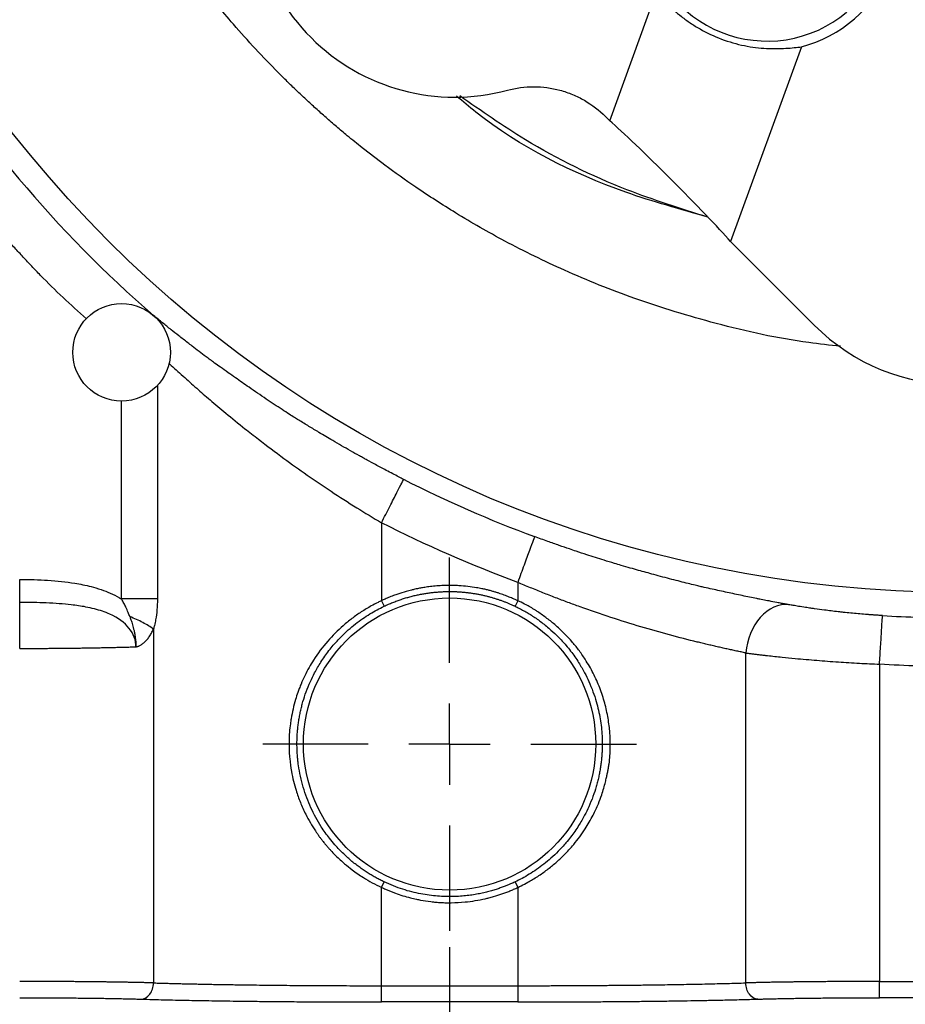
# Model space of a CAD drawing. Header units: inches. Extents: x 0.3 to 34.1, y 0.2 to 21.7.
# Tile 8 of 28: x 5 to 7.7, y 5 to 8. Entities that reach past the tile are written whole.
import ezdxf

# ---------------------------------------------------------------- set-up
doc = ezdxf.new("R2010")
doc.units = ezdxf.units.IN
doc.header["$MEASUREMENT"] = 0
doc.layers.add('SLD-0', color=7, linetype='Continuous', lineweight=25)
doc.styles.add('SLDTEXTSTYLE0', font='TXT', dxfattribs={"width": 0.75})
doc.dimstyles.new('SLDDIMSTYLE0', dxfattribs={"dimtxt": 0.125, "dimasz": 0.13, "dimexe": 0, "dimexo": 0.0625, "dimgap": 0.03125, "dimtad": 0, "dimtih": 1, "dimtoh": 1, "dimlfac": 0.8, "dimrnd": 1e-09, "dimzin": 12, "dimdsep": 46, "dimtxsty": 'SLDTEXTSTYLE0', "dimsah": 1, "dimcen": 0.09, "dimadec": 0, "dimazin": 3, "dimtfac": 1, "dimtofl": 0, "dimtmove": 0, "dimatfit": 3, "dimfxl": 1, "dimfrac": 2, "dimtolj": 1, "dimtzin": 12, "dimarcsym": 0})

# ---------------------------------------------------------------- blocks, each defined once
blk = doc.blocks.new('_D')
at = {"layer": 'SLD-0'}
for p, q in [((11.6995, 9.9036), (11.6995, 1.7932)), ((6.287, 5.1672), (6.287, 1.7932)), ((8.948, 2.0983), (8.9099, 2.0983)), ((8.9099, 2.0983), (8.9099, 1.8998)), ((9.456, 2.0983), (9.4941, 2.0983)), ((9.4941, 2.0983), (9.4941, 1.8998)), ((6.287, 1.9182), (8.8003, 1.9182)), ((11.6995, 1.9182), (9.6037, 1.9182)), ((8.9099, 1.8998), (8.948, 1.8998)), ((9.4941, 1.8998), (9.456, 1.8998))]:
    blk.add_line(p, q, dxfattribs=at)
for points in [[(6.287, 1.9182), (6.417, 1.8982), (6.417, 1.9382)], [(11.6995, 1.9182), (11.5695, 1.9382), (11.5695, 1.8982)]]:
    blk.add_solid(points, dxfattribs=at)
at = {"layer": 'SLD-0', "char_height": 0.125, "attachment_point": 1, "style": 'SLDTEXTSTYLE0'}
for s, insert in [('109.98', (8.948, 2.061)), ('4.33', (9.0404, 1.8739))]:
    blk.add_mtext(s, dxfattribs=dict(at, insert=insert))
blk = doc.blocks.new('_D_1')
at = {"layer": 'SLD-0'}
for p, q in [((7.8495, 8.5286), (7.8495, 2.6041)), ((6.287, 5.1672), (6.287, 2.6041)), ((6.8731, 2.9092), (6.8351, 2.9092)), ((6.8351, 2.9092), (6.8351, 2.7107)), ((7.2888, 2.9092), (7.3268, 2.9092)), ((7.3268, 2.9092), (7.3268, 2.7107)), ((6.287, 2.7291), (6.7254, 2.7291)), ((7.8495, 2.7291), (7.4365, 2.7291)), ((6.8351, 2.7107), (6.8731, 2.7107)), ((7.3268, 2.7107), (7.2888, 2.7107))]:
    blk.add_line(p, q, dxfattribs=at)
for points in [[(6.287, 2.7291), (6.417, 2.7091), (6.417, 2.7491)], [(7.8495, 2.7291), (7.7195, 2.7491), (7.7195, 2.7091)]]:
    blk.add_solid(points, dxfattribs=at)
at = {"layer": 'SLD-0', "char_height": 0.125, "attachment_point": 1, "style": 'SLDTEXTSTYLE0'}
for s, insert in [('31.75', (6.8731, 2.8718)), ('1.25', (6.9193, 2.6848))]:
    blk.add_mtext(s, dxfattribs=dict(at, insert=insert))
blk = doc.blocks.new('_D_2')
at = {"layer": 'SLD-0'}
for p, q in [((6.287, 5.1672), (6.287, 2.2657)), ((10.1933, 4.6228), (10.1933, 2.2657)), ((8.1579, 2.5707), (8.1198, 2.5707)), ((8.1198, 2.5707), (8.1198, 2.3723)), ((8.5735, 2.5707), (8.6116, 2.5707)), ((8.6116, 2.5707), (8.6116, 2.3723)), ((6.287, 2.3907), (8.0102, 2.3907)), ((8.1198, 2.3723), (8.1579, 2.3723)), ((8.6116, 2.3723), (8.5735, 2.3723)), ((10.1933, 2.3907), (8.7212, 2.3907))]:
    blk.add_line(p, q, dxfattribs=at)
for points in [[(6.287, 2.3907), (6.417, 2.3707), (6.417, 2.4107)], [(10.1933, 2.3907), (10.0633, 2.4107), (10.0633, 2.3707)]]:
    blk.add_solid(points, dxfattribs=at)
at = {"layer": 'SLD-0', "char_height": 0.125, "attachment_point": 1, "style": 'SLDTEXTSTYLE0'}
for s, insert in [('79.38', (8.1579, 2.5334)), ('3.13', (8.2041, 2.3464))]:
    blk.add_mtext(s, dxfattribs=dict(at, insert=insert))
blk = doc.blocks.new('_D_3')
at = {"layer": 'SLD-0'}
for p, q in [((6.287, 5.1672), (6.287, 2.2657)), ((2.3808, 4.6228), (2.3808, 2.2657)), ((4.0047, 2.5707), (3.9666, 2.5707)), ((3.9666, 2.5707), (3.9666, 2.3723)), ((4.4204, 2.5707), (4.4584, 2.5707)), ((4.4584, 2.5707), (4.4584, 2.3723)), ((2.3808, 2.3907), (3.857, 2.3907)), ((3.9666, 2.3723), (4.0047, 2.3723)), ((4.4584, 2.3723), (4.4204, 2.3723)), ((6.287, 2.3907), (4.5681, 2.3907))]:
    blk.add_line(p, q, dxfattribs=at)
for points in [[(2.3808, 2.3907), (2.5108, 2.3707), (2.5108, 2.4107)], [(6.287, 2.3907), (6.157, 2.4107), (6.157, 2.3707)]]:
    blk.add_solid(points, dxfattribs=at)
at = {"layer": 'SLD-0', "char_height": 0.125, "attachment_point": 1, "style": 'SLDTEXTSTYLE0'}
for s, insert in [('79.38', (4.0047, 2.5334)), ('3.13', (4.0509, 2.3464))]:
    blk.add_mtext(s, dxfattribs=dict(at, insert=insert))
blk = doc.blocks.new('_D_4')
at = {"layer": 'SLD-0'}
for p, q in [((2.3089, 6.7186), (2.3089, 1.7932)), ((6.287, 5.1672), (6.287, 1.7932)), ((4.0047, 2.0983), (3.9666, 2.0983)), ((3.9666, 2.0983), (3.9666, 1.8998)), ((4.4204, 2.0983), (4.4584, 2.0983)), ((4.4584, 2.0983), (4.4584, 1.8998)), ((2.3089, 1.9182), (3.857, 1.9182)), ((6.287, 1.9182), (4.5681, 1.9182)), ((3.9666, 1.8998), (4.0047, 1.8998)), ((4.4584, 1.8998), (4.4204, 1.8998))]:
    blk.add_line(p, q, dxfattribs=at)
for points in [[(2.3089, 1.9182), (2.4389, 1.8982), (2.4389, 1.9382)], [(6.287, 1.9182), (6.157, 1.9382), (6.157, 1.8982)]]:
    blk.add_solid(points, dxfattribs=at)
at = {"layer": 'SLD-0', "char_height": 0.125, "attachment_point": 1, "style": 'SLDTEXTSTYLE0'}
for s, insert in [('80.84', (4.0047, 2.061)), ('3.18', (4.0509, 1.8739))]:
    blk.add_mtext(s, dxfattribs=dict(at, insert=insert))
blk = doc.blocks.new('SW_CENTERMARKSYMBOL_1')
at = {"layer": 'SLD-0', "color": 0}
for p, q in [((0, 0.25), (0, 0.574375)), ((0, 0), (0, 0.125)), ((-0.25, 0), (-0.574375, 0)), ((0, 0), (-0.125, 0)), ((0, 0), (0, -0.125)), ((0, 0), (0.125, 0)), ((0.25, 0), (0.574375, 0)), ((0, -0.25), (0, -0.574375))]:
    blk.add_line(p, q, dxfattribs=at)

msp = doc.modelspace()

# ---------------------------------------------------------------- linework, layer by layer
at = {"color": 7, "linetype": 'Continuous', "lineweight": 25}
for p, q in [((6.7793, 7.7093), (6.9229, 8.1039)), ((7.3689, 7.9366), (7.1509, 7.3377)), ((6.7662, 7.7223), (6.7793, 7.7093)), ((7.408, 7.0805), (7.1509, 7.3377)), ((6.0775, 6.4724), (6.0775, 6.2325)), ((6.4966, 6.2891), (6.4966, 6.2325)), ((6.4966, 6.2325), (6.4886, 6.2155)), ((5.3764, 6.1454), (5.3764, 5.0569)), ((7.1977, 5.0569), (7.1977, 6.0719)), ((7.609, 6.0372), (7.609, 5.0613)), ((6.0775, 5.3507), (6.0855, 5.3676)), ((6.4886, 5.3675), (6.4966, 5.3506)), ((6.0775, 5.0482), (6.0775, 5.3507)), ((6.4966, 5.3506), (6.4966, 5.0482)), ((7.609, 5.0613), (9.1206, 5.0613)), ((6.0775, 5.0482), (6.4966, 5.0482)), ((6.4966, 4.9982), (6.0775, 4.9982)), ((9.1206, 5.0113), (7.609, 5.0113))]:
    msp.add_line(p, q, dxfattribs=at)
at = {"color": 8, "linetype": 'Continuous', "lineweight": 25}
for p, q in [((5.3885, 6.895), (5.3885, 6.2379)), ((5.2783, 6.2379), (5.2783, 6.8489))]:
    msp.add_line(p, q, dxfattribs=at)
at = {"color": 7, "linetype": 'Continuous', "lineweight": 25, "flags": 128}
msp.add_lwpolyline([(6.0774, 6.2325), (6.0815, 6.2241), (6.0855, 6.2156)], dxfattribs=at)
at = {"color": 7, "linetype": 'Continuous', "lineweight": 25}
for centre, radius in [((7.8495, 9.9536), 3.6954), ((5.2783, 6.9967), 0.15), ((6.287, 5.7916), 0.4494)]:
    msp.add_circle(centre, radius, dxfattribs=at)
for centre, radius, start, end in [((6.3028, 8.4068), 0.625, 164.9895, 285.0105), ((7.2635, 8.3338), 0.4109, 284.8626, 336.6204), ((7.8495, 9.9536), 3.7686, 211.0232, 228.9899), ((7.8495, 9.9536), 3.7563, 243.0222, 249.7354), ((7.8495, 9.9536), 3.7738, 266.4856, 270)]:
    msp.add_arc(centre, radius, start, end, dxfattribs=at)
at = {"color": 8, "linetype": 'Continuous', "lineweight": 25}
msp.add_arc((7.2635, 8.3338), 0.3797, 225, 348.3285, dxfattribs=at)
at = {"color": 7, "linetype": 'Continuous', "lineweight": 25}
for centre, major_axis, ratio, start_param, end_param in [((6.9628, 7.5173), (-0.2144, 0.2148), 0.039557, 3.68367, 5.778065), ((7.8495, 7.5237), (0, -0.6262), 0.998099, 5.498738, 7.067632)]:
    msp.add_ellipse(centre, major_axis=major_axis, ratio=ratio, start_param=start_param, end_param=end_param, dxfattribs=at)
for points, knots in [([(7.489, 7.0153), (7.4564, 7.0187), (7.3273, 7.0324), (7.1149, 7.0799), (6.8642, 7.1559), (6.6479, 7.2429), (6.4647, 7.3326), (6.3129, 7.4195), (6.1904, 7.4987), (6.0952, 7.5665), (6.0255, 7.62), (5.9763, 7.6598), (5.9394, 7.6909), (5.9072, 7.7188), (5.8759, 7.7467), (5.8456, 7.7745), (5.8161, 7.8023), (5.7876, 7.8299), (5.7212, 7.896), (5.6296, 7.9948), (5.5219, 8.1263), (5.4312, 8.2495), (5.3533, 8.3671), (5.2881, 8.476), (5.2373, 8.5687), (5.2, 8.642), (5.1714, 8.7006), (5.1486, 8.7488), (5.1275, 8.796), (5.1071, 8.8435), (5.0877, 8.8914), (5.0691, 8.9396), (5.0513, 8.9882), (5.0093, 9.1106), (4.9507, 9.3133), (4.9232, 9.5047), (4.9092, 9.6021)], [0, 0, 0, 0, 0.024998, 0.098886, 0.165409, 0.224565, 0.276354, 0.320773, 0.357823, 0.387503, 0.409812, 0.424752, 0.435756, 0.446579, 0.457222, 0.467685, 0.477968, 0.488071, 0.497994, 0.549349, 0.590614, 0.627555, 0.665895, 0.698116, 0.724221, 0.746463, 0.760812, 0.77394, 0.787071, 0.800205, 0.813342, 0.826482, 0.839624, 0.852769, 0.925073, 1, 1, 1, 1]), ([(6.9229, 8.1039), (6.932, 8.0937), (6.9428, 8.0818), (6.9684, 8.0564), (6.9835, 8.0428), (7.0089, 8.0229), (7.0178, 8.0164), (7.0367, 8.0036), (7.0467, 7.9974), (7.0777, 7.9797), (7.0997, 7.9692), (7.1463, 7.9517), (7.1698, 7.9451), (7.2051, 7.9379), (7.2167, 7.936), (7.2393, 7.9332), (7.2504, 7.9322), (7.272, 7.9311), (7.2825, 7.9309), (7.3025, 7.931), (7.312, 7.9314), (7.3392, 7.9331), (7.3554, 7.935), (7.3689, 7.9366)], [0, 0, 0, 0, 0.125, 0.125, 0.25, 0.25, 0.3125, 0.3125, 0.375, 0.375, 0.5, 0.5, 0.625, 0.625, 0.6875, 0.6875, 0.75, 0.75, 0.8125, 0.8125, 0.875, 0.875, 1, 1, 1, 1]), ([(7.082, 7.4121), (6.998, 7.4386), (6.8034, 7.5), (6.546, 7.6265), (6.3846, 7.7393), (6.3183, 7.7857)], [0, 0, 0, 0, 0.308968, 0.715999, 1, 1, 1, 1]), ([(6.4646, 7.8031), (6.4911, 7.8102), (6.5182, 7.8138), (6.5731, 7.8137), (6.5999, 7.8102), (6.6393, 7.7996), (6.6524, 7.7952), (6.6775, 7.7848), (6.6897, 7.7788), (6.7249, 7.7585), (6.7468, 7.7417), (6.7662, 7.7223)], [0, 0, 0, 0, 0.25, 0.25, 0.5, 0.5, 0.625, 0.625, 0.75, 0.75, 1, 1, 1, 1]), ([(6.1455, 6.606), (6.1403, 6.6086), (6.1293, 6.6143), (6.1115, 6.6235), (6.0878, 6.6359), (6.0616, 6.6499), (6.0383, 6.6625), (6.0218, 6.6716), (6.0046, 6.681), (5.9729, 6.6989), (5.9313, 6.723), (5.8889, 6.7483), (5.8541, 6.7693), (5.8292, 6.7844), (5.809, 6.7969), (5.7922, 6.8076), (5.7628, 6.8266), (5.7213, 6.8542), (5.6734, 6.8869), (5.6346, 6.9139), (5.6055, 6.9345), (5.5841, 6.9496), (5.5614, 6.966), (5.532, 6.9878), (5.4999, 7.0121), (5.4723, 7.0336), (5.4507, 7.0504), (5.4295, 7.0672), (5.4035, 7.088), (5.3859, 7.1023), (5.3767, 7.1098)], [0, 0, 0, 0, 0.017282, 0.03706, 0.059865, 0.096878, 0.125831, 0.13925, 0.153349, 0.184815, 0.248602, 0.29856, 0.335149, 0.37339, 0.38852, 0.408946, 0.435663, 0.497909, 0.566839, 0.622715, 0.653005, 0.685429, 0.710767, 0.748291, 0.811229, 0.852375, 0.874193, 0.911125, 0.953121, 1, 1, 1, 1]), ([(6.0775, 6.4724), (6.0862, 6.4895), (6.0949, 6.5066), (6.1111, 6.5383), (6.1185, 6.5529), (6.131, 6.5776), (6.1361, 6.5876), (6.1432, 6.6015), (6.1452, 6.6054), (6.1455, 6.606)], [0, 0, 0, 0, 0.25, 0.25, 0.5, 0.5, 0.75, 0.75, 1, 1, 1, 1]), ([(6.5485, 6.4297), (6.5483, 6.4291), (6.5468, 6.425), (6.5414, 6.4103), (6.5375, 6.3998), (6.5279, 6.3739), (6.5222, 6.3585), (6.5099, 6.3251), (6.5032, 6.3071), (6.4966, 6.2891)], [0, 0, 0, 0, 0.25, 0.25, 0.5, 0.5, 0.75, 0.75, 1, 1, 1, 1]), ([(7.3305, 6.2204), (7.327, 6.221), (7.3196, 6.2224), (7.3072, 6.2246), (7.2904, 6.2278), (7.2712, 6.2314), (7.2535, 6.2348), (7.2408, 6.2372), (7.2273, 6.2399), (7.202, 6.2449), (7.1644, 6.2529), (7.1257, 6.2613), (7.0941, 6.2683), (7.0742, 6.2727), (7.0565, 6.2768), (7.0402, 6.2806), (7.0114, 6.2877), (6.9692, 6.2985), (6.9181, 6.3121), (6.8752, 6.3239), (6.8419, 6.3333), (6.8172, 6.3403), (6.7903, 6.3483), (6.755, 6.3591), (6.7158, 6.3717), (6.6801, 6.3835), (6.652, 6.393), (6.6228, 6.403), (6.5872, 6.4156), (6.5619, 6.4248), (6.5485, 6.4297)], [0, 0, 0, 0, 0.017618, 0.037813, 0.061121, 0.098872, 0.128389, 0.142053, 0.156399, 0.188388, 0.253083, 0.316131, 0.346214, 0.37892, 0.393982, 0.414492, 0.441468, 0.503824, 0.571991, 0.628224, 0.657918, 0.690365, 0.715249, 0.752429, 0.814416, 0.851868, 0.876342, 0.911968, 0.953237, 1, 1, 1, 1]), ([(4.9651, 6.298), (4.9948, 6.298), (5.0246, 6.2972), (5.0811, 6.2935), (5.1078, 6.2908), (5.1509, 6.2838), (5.1675, 6.2805), (5.194, 6.2736), (5.2041, 6.2707), (5.234, 6.2606), (5.2533, 6.2523), (5.2739, 6.2406), (5.2761, 6.2393), (5.2783, 6.2379)], [-0.6893704, -0.6893704, -0.6893704, -0.6893704, -0.5105501, -0.5105501, -0.3061839, -0.3061839, -0.1784551, -0.1784551, -0.1145907, -0.1145907, -0.0124076, -0.0124076, 0, 0, 0, 0]), ([(4.9651, 6.2273), (4.9651, 6.2324), (4.9651, 6.2519), (4.9651, 6.2826), (4.9651, 6.298)], [-1, -1, -1, -1, -0.5000016, -0.0000016, -0.0000016, -0.0000016, -0.0000016]), ([(6.4966, 6.2325), (6.4954, 6.233), (6.4928, 6.2343), (6.4883, 6.2363), (6.4829, 6.2387), (6.4768, 6.2413), (6.47, 6.2441), (6.4627, 6.247), (6.455, 6.2499), (6.4469, 6.2528), (6.4384, 6.2557), (6.4292, 6.2586), (6.4194, 6.2615), (6.4089, 6.2643), (6.3976, 6.2671), (6.3846, 6.2699), (6.3664, 6.2732), (6.343, 6.277), (6.3197, 6.2786), (6.3028, 6.2796), (6.2933, 6.2797), (6.2842, 6.2797), (6.2709, 6.2796), (6.2527, 6.2786), (6.2332, 6.2768), (6.2158, 6.2745), (6.2012, 6.2721), (6.1894, 6.2699), (6.1792, 6.2677), (6.1675, 6.2649), (6.1501, 6.2602), (6.134, 6.2551), (6.1212, 6.2509), (6.1153, 6.2488), (6.109, 6.2464), (6.1002, 6.2428), (6.0893, 6.2381), (6.0811, 6.2343), (6.0774, 6.2325)], [0, 0, 0, 0, 0.009023, 0.020347, 0.03398, 0.049681, 0.06686, 0.084942, 0.103844, 0.123615, 0.144422, 0.166556, 0.190172, 0.215272, 0.241855, 0.27096, 0.30736, 0.369876, 0.434595, 0.468899, 0.487653, 0.499978, 0.531801, 0.580024, 0.626439, 0.66694, 0.70139, 0.729087, 0.749899, 0.774074, 0.812381, 0.874848, 0.890467, 0.906114, 0.918048, 0.937403, 0.971942, 1, 1, 1, 1]), ([(7.1977, 6.0719), (7.193, 6.0729), (7.1837, 6.0748), (7.1693, 6.0779), (7.1547, 6.081), (7.1399, 6.0842), (7.125, 6.0876), (7.1099, 6.091), (7.0947, 6.0945), (7.0793, 6.0981), (7.0638, 6.1018), (7.0262, 6.1109), (6.9644, 6.1267), (6.8753, 6.1519), (6.783, 6.1807), (6.7074, 6.2066), (6.6504, 6.2275), (6.6124, 6.2419), (6.574, 6.257), (6.5353, 6.2727), (6.5095, 6.2836), (6.4966, 6.2891)], [0, 0, 0, 0, 0.025801, 0.051402, 0.076804, 0.102007, 0.127012, 0.15182, 0.176432, 0.200849, 0.225071, 0.2491, 0.374819, 0.498574, 0.623399, 0.748643, 0.797991, 0.847792, 0.898054, 0.948787, 1, 1, 1, 1]), ([(6.0856, 6.2155), (6.0899, 6.2175), (6.0987, 6.2216), (6.112, 6.2271), (6.1252, 6.2322), (6.1385, 6.2369), (6.1518, 6.2411), (6.165, 6.2449), (6.1782, 6.2482), (6.1913, 6.2511), (6.2044, 6.2537), (6.2173, 6.2558), (6.2302, 6.2575), (6.2429, 6.2589), (6.2556, 6.2599), (6.2681, 6.2606), (6.2804, 6.261), (6.2927, 6.261), (6.3047, 6.2607), (6.3166, 6.2601), (6.3283, 6.2592), (6.3398, 6.258), (6.3512, 6.2566), (6.3623, 6.2549), (6.3733, 6.253), (6.3841, 6.2508), (6.3946, 6.2485), (6.405, 6.2459), (6.4151, 6.2432), (6.4251, 6.2402), (6.4348, 6.2371), (6.4443, 6.2339), (6.4536, 6.2305), (6.4626, 6.2269), (6.4715, 6.2232), (6.4801, 6.2194), (6.4857, 6.2168), (6.4885, 6.2155)], [0, 0, 0, 0, 0.034884, 0.069396, 0.103537, 0.137307, 0.170706, 0.203733, 0.236389, 0.268674, 0.300587, 0.332129, 0.363299, 0.394099, 0.424527, 0.454584, 0.484269, 0.513583, 0.542526, 0.571097, 0.599298, 0.627126, 0.654584, 0.68167, 0.708385, 0.734728, 0.760701, 0.786302, 0.811531, 0.836389, 0.860876, 0.884992, 0.908736, 0.932109, 0.955111, 0.977741, 1, 1, 1, 1]), ([(5.3225, 6.0909), (5.3227, 6.1105), (5.3155, 6.13), (5.2882, 6.1653), (5.267, 6.18), (5.2274, 6.1979), (5.2111, 6.2033), (5.1854, 6.2098), (5.1766, 6.2118), (5.1533, 6.2162), (5.1386, 6.2183), (5.0996, 6.2228), (5.0749, 6.2245), (5.0219, 6.2268), (4.9935, 6.2273), (4.9651, 6.2273)], [-1.021831, -1.021831, -1.021831, -1.021831, -0.840456, -0.840456, -0.676963, -0.676963, -0.57478, -0.57478, -0.510915, -0.510915, -0.383187, -0.383187, -0.17882, -0.17882, 0, 0, 0, 0]), ([(4.9651, 6.0859), (4.9651, 6.1238), (4.9651, 6.1852), (4.9651, 6.2192), (4.9651, 6.2272)], [0.189253, 0.189253, 0.189253, 0.189253, 0.689253, 1, 1, 1, 1]), ([(5.3885, 6.2379), (5.3745, 6.2379), (5.3574, 6.2379), (5.3196, 6.2379), (5.2989, 6.2379), (5.2783, 6.2379)], [0, 0, 0, 0, 0.5, 0.5, 1, 1, 1, 1]), ([(5.3034, 6.1837), (5.3018, 6.1877), (5.2981, 6.1974), (5.2921, 6.2112), (5.2853, 6.2252), (5.2807, 6.2337), (5.2783, 6.2379)], [0, 0, 0, 0, 0.220057, 0.520526, 0.755609, 1, 1, 1, 1]), ([(5.3885, 6.2379), (5.3885, 6.2267), (5.388, 6.2154), (5.3861, 6.1941), (5.3848, 6.184), (5.3819, 6.1681), (5.3806, 6.1621), (5.3783, 6.1526), (5.3774, 6.1489), (5.3764, 6.1454)], [0, 0, 0, 0, 0.0686866, 0.0686866, 0.1306012, 0.1306012, 0.1692979, 0.1692979, 0.1934833, 0.1934833, 0.1934833, 0.1934833]), ([(6.0774, 6.2325), (6.074, 6.2309), (6.0634, 6.2259), (6.0425, 6.2148), (6.0205, 6.2017), (6.0009, 6.1883), (5.982, 6.1744), (5.951, 6.1492), (5.9097, 6.1079), (5.8765, 6.0633), (5.8545, 6.0267), (5.8416, 6.0021), (5.8318, 5.9805), (5.825, 5.9632), (5.8192, 5.9473), (5.8093, 5.9168), (5.8018, 5.8845), (5.7967, 5.8507), (5.7948, 5.8331), (5.7936, 5.8176), (5.7934, 5.8071), (5.7932, 5.7969), (5.7933, 5.7833), (5.7935, 5.7666), (5.7957, 5.7401), (5.7998, 5.7102), (5.8066, 5.6778), (5.8155, 5.6458), (5.8254, 5.6183), (5.8357, 5.5939), (5.8458, 5.573), (5.8586, 5.5497), (5.8708, 5.5299), (5.879, 5.5174), (5.8825, 5.5123), (5.8844, 5.5096), (5.8873, 5.5054), (5.8917, 5.4998), (5.8972, 5.4926), (5.9017, 5.4869), (5.9049, 5.483), (5.9078, 5.4795), (5.912, 5.4749), (5.9177, 5.4687), (5.9274, 5.4583), (5.9395, 5.446), (5.9528, 5.4333), (5.9683, 5.4198), (5.9904, 5.402), (6.0187, 5.3826), (6.049, 5.3647), (6.0679, 5.3554), (6.0775, 5.3507)], [0, 0, 0, 0, 0.010434, 0.031585, 0.063744, 0.079652, 0.095533, 0.127229, 0.1878, 0.25347, 0.27792, 0.303773, 0.329009, 0.342304, 0.354039, 0.374802, 0.429272, 0.44354, 0.46691, 0.477064, 0.485693, 0.49528, 0.50454, 0.522435, 0.540342, 0.576163, 0.60389, 0.629895, 0.665807, 0.68315, 0.701735, 0.728694, 0.755637, 0.764771, 0.769222, 0.77233, 0.773881, 0.782946, 0.791821, 0.798392, 0.802657, 0.805623, 0.810632, 0.819669, 0.828683, 0.84932, 0.866355, 0.878509, 0.905181, 0.943098, 0.971199, 1, 1, 1, 1]), ([(5.8177, 5.7916), (5.8177, 5.7962), (5.8178, 5.8057), (5.8185, 5.8199), (5.8195, 5.8342), (5.8211, 5.8486), (5.8231, 5.8632), (5.8256, 5.8779), (5.8286, 5.8926), (5.8321, 5.9074), (5.8375, 5.9274), (5.8459, 5.9531), (5.8579, 5.9827), (5.8729, 6.0133), (5.8915, 6.0454), (5.9113, 6.0734), (5.9322, 6.0992), (5.9518, 6.1206), (5.9747, 6.1424), (5.9971, 6.161), (6.0194, 6.1775), (6.0416, 6.1919), (6.0636, 6.2046), (6.0783, 6.2119), (6.0856, 6.2155)], [0, 0, 0, 0, 0.026439, 0.053191, 0.080257, 0.107641, 0.135345, 0.163371, 0.191723, 0.220402, 0.24941, 0.309347, 0.373737, 0.430407, 0.50302, 0.58494, 0.625283, 0.69189, 0.750021, 0.804623, 0.856904, 0.90688, 0.954572, 1, 1, 1, 1]), ([(6.4885, 6.2155), (6.4929, 6.2134), (6.5018, 6.2091), (6.5151, 6.2019), (6.5287, 6.1941), (6.5425, 6.1854), (6.5565, 6.176), (6.5707, 6.1657), (6.5848, 6.1545), (6.602, 6.1399), (6.6224, 6.1205), (6.6424, 6.0987), (6.6636, 6.0725), (6.6831, 6.0445), (6.7014, 6.013), (6.716, 5.983), (6.728, 5.9535), (6.7377, 5.9238), (6.7449, 5.896), (6.7502, 5.8694), (6.7538, 5.8432), (6.756, 5.8172), (6.7563, 5.8001), (6.7564, 5.7916)], [0, 0, 0, 0, 0.0273361, 0.0557881, 0.0853628, 0.1160661, 0.1479033, 0.1808792, 0.214998, 0.2502637, 0.3086248, 0.3751965, 0.4183862, 0.5001677, 0.5694157, 0.625147, 0.690107, 0.7501152, 0.8021141, 0.8530881, 0.9030507, 0.9520162, 1, 1, 1, 1]), ([(6.4967, 5.3505), (6.5002, 5.3522), (6.5108, 5.3572), (6.5261, 5.3653), (6.5429, 5.3751), (6.5579, 5.3845), (6.5727, 5.3944), (6.5914, 5.4082), (6.6136, 5.4262), (6.6414, 5.452), (6.6725, 5.4861), (6.7028, 5.5273), (6.7272, 5.5697), (6.7435, 5.6051), (6.7541, 5.6329), (6.761, 5.6552), (6.7658, 5.673), (6.7693, 5.688), (6.772, 5.7004), (6.7742, 5.7117), (6.7756, 5.7196), (6.7763, 5.7242), (6.7766, 5.7256), (6.7768, 5.727), (6.777, 5.7284), (6.7773, 5.7298), (6.7773, 5.7308), (6.7788, 5.7338), (6.7781, 5.7378), (6.7787, 5.742), (6.7789, 5.7449), (6.7793, 5.7484), (6.7796, 5.7527), (6.78, 5.7566), (6.7802, 5.7595), (6.7804, 5.7613), (6.7804, 5.7625), (6.7805, 5.7639), (6.7806, 5.7679), (6.7807, 5.7744), (6.7808, 5.783), (6.7809, 5.7915), (6.7808, 5.8008), (6.7809, 5.8129), (6.7798, 5.829), (6.7776, 5.8489), (6.7744, 5.8712), (6.7699, 5.8945), (6.7641, 5.918), (6.7571, 5.9412), (6.7489, 5.9643), (6.7394, 5.987), (6.7288, 6.0094), (6.717, 6.0312), (6.7021, 6.0555), (6.6842, 6.0812), (6.6649, 6.1052), (6.6418, 6.1304), (6.6167, 6.1543), (6.5867, 6.1786), (6.5654, 6.1938), (6.5508, 6.2036), (6.5409, 6.2097), (6.5263, 6.218), (6.5106, 6.2261), (6.5, 6.2311), (6.4967, 6.2326)], [0, 0, 0, 0, 0.010603, 0.031596, 0.046577, 0.063162, 0.079379, 0.094657, 0.126061, 0.156547, 0.197656, 0.251187, 0.295219, 0.330402, 0.356906, 0.375729, 0.393458, 0.406786, 0.417438, 0.42784, 0.437826, 0.439122, 0.440417, 0.441711, 0.443003, 0.444293, 0.445581, 0.445658, 0.4534, 0.455357, 0.457279, 0.461159, 0.464809, 0.468917, 0.471783, 0.472796, 0.473822, 0.47479, 0.476727, 0.48448, 0.492469, 0.499992, 0.507429, 0.517546, 0.532461, 0.550991, 0.571727, 0.593305, 0.61507, 0.636999, 0.659093, 0.681347, 0.70374, 0.726231, 0.748775, 0.781059, 0.811276, 0.832325, 0.873919, 0.905319, 0.936803, 0.944697, 0.952604, 0.968405, 0.99001, 1, 1, 1, 1]), ([(7.6182, 6.1869), (7.6148, 6.1871), (7.6071, 6.1876), (7.5953, 6.1884), (7.5833, 6.1892), (7.5678, 6.1904), (7.5487, 6.192), (7.5259, 6.1941), (7.5071, 6.1959), (7.4924, 6.1974), (7.4779, 6.199), (7.4601, 6.2011), (7.4358, 6.2042), (7.415, 6.207), (7.3958, 6.2097), (7.3791, 6.2122), (7.3609, 6.2151), (7.3442, 6.218), (7.3347, 6.2196), (7.3305, 6.2204)], [0, 0, 0, 0, 0.031132, 0.070717, 0.107001, 0.141678, 0.212889, 0.283872, 0.354855, 0.391582, 0.425723, 0.49722, 0.568698, 0.675776, 0.720275, 0.783395, 0.868822, 0.942195, 1, 1, 1, 1]), ([(5.3034, 6.1836), (5.3051, 6.1793), (5.3067, 6.1747), (5.31, 6.1651), (5.3116, 6.16), (5.3139, 6.1516), (5.3147, 6.1486), (5.3162, 6.1423), (5.317, 6.139), (5.3185, 6.1315), (5.3193, 6.1275), (5.3204, 6.1198), (5.3208, 6.1171), (5.3214, 6.1117), (5.3216, 6.1098), (5.3219, 6.1061), (5.322, 6.1047), (5.3222, 6.1021), (5.3222, 6.1011), (5.3223, 6.0993), (5.3223, 6.0988), (5.3225, 6.0961), (5.3226, 6.0941), (5.3225, 6.0909)], [0, 0, 0, 0, 0.25, 0.25, 0.5, 0.5, 0.625, 0.625, 0.75, 0.75, 0.875, 0.875, 0.9375, 0.9375, 0.96875, 0.96875, 0.984375, 0.984375, 0.992188, 0.992188, 0.996094, 0.996094, 1, 1, 1, 1]), ([(7.609, 6.0372), (7.6101, 6.0546), (7.6112, 6.0732), (7.6135, 6.1094), (7.6145, 6.1267), (7.6163, 6.1558), (7.617, 6.1673), (7.6179, 6.1825), (7.6182, 6.1863), (7.6182, 6.1869)], [0, 0, 0, 0, 0.25, 0.25, 0.5, 0.5, 0.75, 0.75, 1, 1, 1, 1]), ([(5.3225, 6.0909), (5.3232, 6.091), (5.3247, 6.0911), (5.327, 6.0917), (5.3296, 6.0926), (5.3329, 6.094), (5.3368, 6.096), (5.3422, 6.0995), (5.3487, 6.1047), (5.3562, 6.1124), (5.3635, 6.1218), (5.3705, 6.1329), (5.3744, 6.1412), (5.3764, 6.1454)], [0, 0, 0, 0, 0.028231, 0.060806, 0.097948, 0.139808, 0.205075, 0.273906, 0.398158, 0.528494, 0.682351, 0.838971, 1, 1, 1, 1]), ([(4.9651, 6.0859), (4.9707, 6.0859), (4.982, 6.0859), (4.999, 6.0859), (5.0161, 6.086), (5.0331, 6.086), (5.0502, 6.0861), (5.0672, 6.0862), (5.0843, 6.0864), (5.1012, 6.0865), (5.1181, 6.0867), (5.1349, 6.0869), (5.1516, 6.0871), (5.1682, 6.0874), (5.1846, 6.0876), (5.2009, 6.0879), (5.217, 6.0882), (5.2329, 6.0885), (5.2485, 6.0889), (5.2639, 6.0892), (5.279, 6.0896), (5.2939, 6.09), (5.3084, 6.0904), (5.3178, 6.0907), (5.3225, 6.0909)], [0, 0, 0, 0, 0.043545, 0.087271, 0.131179, 0.175268, 0.21954, 0.263992, 0.308627, 0.353443, 0.398442, 0.443622, 0.488985, 0.534529, 0.580256, 0.626164, 0.672255, 0.718529, 0.764984, 0.811622, 0.858443, 0.905446, 0.952632, 1, 1, 1, 1]), ([(7.1977, 6.0719), (7.2012, 6.0714), (7.2081, 6.0705), (7.2188, 6.0692), (7.2299, 6.0678), (7.2412, 6.0665), (7.2529, 6.0651), (7.275, 6.0626), (7.3067, 6.0592), (7.3467, 6.0553), (7.3825, 6.0521), (7.416, 6.0493), (7.4491, 6.0467), (7.4821, 6.0444), (7.5147, 6.0423), (7.5468, 6.0404), (7.5781, 6.0387), (7.5988, 6.0377), (7.609, 6.0372)], [0, 0, 0, 0, 0.033307, 0.066614, 0.099921, 0.133228, 0.166535, 0.199842, 0.31886, 0.418757, 0.499528, 0.576793, 0.652132, 0.725547, 0.79704, 0.866612, 0.934264, 1, 1, 1, 1]), ([(6.0856, 5.3676), (6.0815, 5.3696), (6.0733, 5.3736), (6.0611, 5.3801), (6.0487, 5.3871), (6.0363, 5.3947), (6.0239, 5.4028), (6.0115, 5.4115), (5.9991, 5.4208), (5.982, 5.4345), (5.9599, 5.4543), (5.937, 5.4782), (5.9139, 5.5061), (5.8875, 5.5432), (5.859, 5.5951), (5.8392, 5.648), (5.8279, 5.6921), (5.8231, 5.7192), (5.8205, 5.7393), (5.819, 5.7552), (5.8179, 5.7726), (5.8177, 5.7856), (5.8177, 5.7916)], [0, 0, 0, 0, 0.025447, 0.051527, 0.078242, 0.105597, 0.133595, 0.16224, 0.191534, 0.221482, 0.28633, 0.359627, 0.409632, 0.492117, 0.618674, 0.745843, 0.811927, 0.876205, 0.90142, 0.926354, 0.966409, 1, 1, 1, 1]), ([(6.7564, 5.7916), (6.7564, 5.7869), (6.7563, 5.7774), (6.7556, 5.7632), (6.7545, 5.7488), (6.753, 5.7343), (6.751, 5.7197), (6.7485, 5.705), (6.7455, 5.6903), (6.7419, 5.6755), (6.7365, 5.6555), (6.728, 5.6296), (6.716, 5.6002), (6.7014, 5.5701), (6.6831, 5.5387), (6.6636, 5.5107), (6.6424, 5.4845), (6.6224, 5.4627), (6.5995, 5.4409), (6.5771, 5.4222), (6.5547, 5.4057), (6.5325, 5.3912), (6.5105, 5.3785), (6.4958, 5.3712), (6.4885, 5.3676)], [0, 0, 0, 0, 0.0265405, 0.0533817, 0.0805264, 0.1079773, 0.1357369, 0.1638077, 0.192192, 0.2208922, 0.2499105, 0.3099204, 0.3748791, 0.4306122, 0.4998588, 0.5816379, 0.6248296, 0.6914023, 0.7497626, 0.8044754, 0.8568375, 0.9068655, 0.9545789, 1, 1, 1, 1]), ([(6.4885, 5.3676), (6.4861, 5.3665), (6.4808, 5.364), (6.4722, 5.3602), (6.4625, 5.3562), (6.4516, 5.3519), (6.4395, 5.3476), (6.4261, 5.3432), (6.4116, 5.3389), (6.3957, 5.3348), (6.3786, 5.3311), (6.3602, 5.3278), (6.3406, 5.3251), (6.3197, 5.3232), (6.2975, 5.3221), (6.2742, 5.3222), (6.2497, 5.3235), (6.2242, 5.3262), (6.1978, 5.3305), (6.1704, 5.3366), (6.1425, 5.3447), (6.1139, 5.3548), (6.0951, 5.3633), (6.0856, 5.3676)], [0, 0, 0, 0, 0.01971, 0.042211, 0.067503, 0.095587, 0.126461, 0.160127, 0.196584, 0.235832, 0.27787, 0.3227, 0.37032, 0.420731, 0.473933, 0.529925, 0.588708, 0.650281, 0.714645, 0.781799, 0.851743, 0.924476, 1, 1, 1, 1]), ([(6.0775, 5.3507), (6.0816, 5.3488), (6.0956, 5.3423), (6.125, 5.3306), (6.1569, 5.3207), (6.1829, 5.3146), (6.2037, 5.3105), (6.2211, 5.3077), (6.2369, 5.306), (6.2474, 5.305), (6.2605, 5.3041), (6.2736, 5.3035), (6.2842, 5.3034), (6.3036, 5.3035), (6.3415, 5.3055), (6.3799, 5.3119), (6.409, 5.3188), (6.426, 5.3236), (6.4414, 5.3285), (6.454, 5.3326), (6.4623, 5.3356), (6.4723, 5.3396), (6.4844, 5.3449), (6.4924, 5.3486), (6.4966, 5.3506)], [0, 0, 0, 0, 0.031168, 0.107346, 0.218767, 0.262267, 0.292356, 0.365449, 0.384422, 0.402017, 0.438655, 0.475108, 0.49333, 0.511783, 0.60947, 0.755745, 0.781006, 0.816768, 0.877776, 0.893032, 0.908314, 0.938868, 0.96764, 1, 1, 1, 1]), ([(5.3764, 5.0569), (5.3726, 5.057), (5.365, 5.0572), (5.3532, 5.0575), (5.341, 5.0578), (5.3286, 5.058), (5.3159, 5.0583), (5.3029, 5.0585), (5.2896, 5.0588), (5.2761, 5.059), (5.2624, 5.0592), (5.2485, 5.0594), (5.2344, 5.0596), (5.2202, 5.0598), (5.2057, 5.06), (5.1912, 5.0601), (5.1765, 5.0603), (5.1616, 5.0604), (5.1467, 5.0605), (5.1317, 5.0607), (5.1167, 5.0608), (5.1015, 5.0609), (5.0864, 5.061), (5.0712, 5.061), (5.056, 5.0611), (5.0407, 5.0612), (5.0255, 5.0612), (5.0104, 5.0612), (4.9952, 5.0613), (4.9801, 5.0613), (4.9701, 5.0613), (4.9651, 5.0613)], [0, 0, 0, 0, 0.036609, 0.0730661, 0.1093711, 0.1455242, 0.1815254, 0.2173746, 0.2530719, 0.2886173, 0.3240108, 0.3592523, 0.3943421, 0.4292799, 0.4640659, 0.4987, 0.5331823, 0.5675128, 0.6016915, 0.6357184, 0.6695935, 0.7033169, 0.7368885, 0.7703084, 0.8035765, 0.8366929, 0.8696577, 0.9024707, 0.9351321, 0.9676419, 1, 1, 1, 1]), ([(7.609, 5.0613), (7.6034, 5.0613), (7.5922, 5.0613), (7.5754, 5.0613), (7.5585, 5.0612), (7.5415, 5.0612), (7.5246, 5.0611), (7.5076, 5.0611), (7.4907, 5.061), (7.4737, 5.0609), (7.4569, 5.0608), (7.4401, 5.0606), (7.4234, 5.0605), (7.4068, 5.0604), (7.3903, 5.0602), (7.374, 5.06), (7.3578, 5.0598), (7.3419, 5.0596), (7.3261, 5.0594), (7.3106, 5.0592), (7.2953, 5.0589), (7.2804, 5.0587), (7.2657, 5.0584), (7.2513, 5.0581), (7.2373, 5.0578), (7.2237, 5.0575), (7.2104, 5.0572), (7.202, 5.057), (7.1977, 5.0569)], [0, 0, 0, 0, 0.036091, 0.072371, 0.108841, 0.1455, 0.182349, 0.219387, 0.256615, 0.294033, 0.331641, 0.369438, 0.407424, 0.445601, 0.483967, 0.522523, 0.561269, 0.600204, 0.639329, 0.678644, 0.718149, 0.757844, 0.797729, 0.837803, 0.878067, 0.918522, 0.959166, 1, 1, 1, 1]), ([(7.609, 5.0113), (7.609, 5.0116), (7.609, 5.0172), (7.609, 5.0356), (7.609, 5.0484), (7.609, 5.0613)], [0, 0, 0, 0, 0.5, 0.5, 1, 1, 1, 1]), ([(5.339, 5.0069), (5.3487, 5.0071), (5.368, 5.0182), (5.3762, 5.0439), (5.3764, 5.0569)], [-1, -1, -1, -1, -0.5003578, -0.0003578, -0.0003578, -0.0003578, -0.0003578]), ([(5.3764, 5.0569), (5.3813, 5.0567), (5.391, 5.0564), (5.406, 5.056), (5.4213, 5.0556), (5.4369, 5.0552), (5.4527, 5.0548), (5.4687, 5.0544), (5.485, 5.054), (5.5014, 5.0537), (5.5181, 5.0533), (5.535, 5.053), (5.552, 5.0526), (5.5692, 5.0523), (5.5866, 5.052), (5.6041, 5.0517), (5.6217, 5.0515), (5.6394, 5.0512), (5.6572, 5.0509), (5.6751, 5.0507), (5.6993, 5.0504), (5.73, 5.05), (5.7675, 5.0496), (5.8054, 5.0493), (5.8437, 5.049), (5.8823, 5.0488), (5.9212, 5.0486), (5.9602, 5.0484), (5.9993, 5.0483), (6.0384, 5.0482), (6.0645, 5.0482), (6.0775, 5.0482)], [0, 0, 0, 0, 0.02762, 0.055095, 0.082425, 0.109611, 0.136652, 0.163548, 0.1903, 0.216907, 0.24337, 0.269688, 0.295861, 0.32189, 0.347774, 0.373513, 0.399108, 0.424558, 0.449864, 0.475025, 0.500042, 0.55072, 0.601246, 0.651621, 0.701843, 0.751915, 0.801835, 0.851603, 0.90122, 0.950686, 1, 1, 1, 1]), ([(6.0775, 4.9982), (6.0775, 4.9986), (6.0775, 5.0041), (6.0775, 5.0225), (6.0775, 5.0353), (6.0775, 5.0482)], [0, 0, 0, 0, 0.5, 0.5, 1, 1, 1, 1]), ([(6.4966, 5.0482), (6.5038, 5.0482), (6.5183, 5.0482), (6.54, 5.0482), (6.5617, 5.0483), (6.5835, 5.0483), (6.6052, 5.0484), (6.6269, 5.0484), (6.6485, 5.0485), (6.6701, 5.0486), (6.6917, 5.0488), (6.7132, 5.0489), (6.7346, 5.049), (6.7559, 5.0492), (6.7771, 5.0494), (6.7982, 5.0496), (6.8191, 5.0498), (6.8399, 5.05), (6.8605, 5.0502), (6.8857, 5.0505), (6.9153, 5.0509), (6.9491, 5.0514), (6.9825, 5.0519), (7.0154, 5.0525), (7.0478, 5.0531), (7.0795, 5.0538), (7.1105, 5.0545), (7.1406, 5.0553), (7.1699, 5.056), (7.1884, 5.0566), (7.1977, 5.0569)], [0, 0, 0, 0, 0.027379, 0.054805, 0.082277, 0.109797, 0.137363, 0.164976, 0.192635, 0.220342, 0.248095, 0.275895, 0.303743, 0.331636, 0.359577, 0.387565, 0.415599, 0.443681, 0.471809, 0.499985, 0.547648, 0.595831, 0.644533, 0.693755, 0.743497, 0.793758, 0.844539, 0.89584, 0.94766, 1, 1, 1, 1]), ([(6.4966, 5.0482), (6.4966, 5.0353), (6.4966, 5.0225), (6.4966, 5.0041), (6.4966, 4.9986), (6.4966, 4.9982)], [0, 0, 0, 0, 0.5, 0.5, 1, 1, 1, 1]), ([(4.9651, 5.0113), (4.9695, 5.0113), (4.9784, 5.0113), (4.9915, 5.0113), (5.0043, 5.0113), (5.0221, 5.0112), (5.0436, 5.0112), (5.0687, 5.011), (5.0938, 5.0109), (5.1194, 5.0107), (5.1454, 5.0104), (5.1701, 5.0102), (5.1903, 5.0099), (5.206, 5.0097), (5.2215, 5.0095), (5.2404, 5.0092), (5.2622, 5.0088), (5.2795, 5.0084), (5.2929, 5.0081), (5.3059, 5.0078), (5.3183, 5.0075), (5.3303, 5.0072), (5.336, 5.007), (5.339, 5.0069)], [0, 0, 0, 0, 0.031751, 0.062839, 0.093146, 0.122555, 0.190012, 0.24717, 0.303579, 0.37321, 0.436546, 0.499974, 0.563402, 0.595091, 0.626746, 0.689905, 0.752795, 0.81533, 0.84644, 0.877432, 0.93901, 0.968429, 1, 1, 1, 1]), ([(5.339, 5.0069), (5.3621, 5.0062), (5.3859, 5.0056), (5.4324, 5.0045), (5.4551, 5.004), (5.5004, 5.0031), (5.5231, 5.0027), (5.5701, 5.0019), (5.5944, 5.0015), (5.6345, 5.001), (5.6499, 5.0008), (5.6764, 5.0004), (5.6858, 5.0003), (5.7049, 5.0001), (5.7146, 5), (5.7444, 4.9997), (5.765, 4.9995), (5.8065, 4.9992), (5.8484, 4.9989), (5.8898, 4.9987), (5.9303, 4.9985), (5.95, 4.9984), (6.0071, 4.9983), (6.0427, 4.9982), (6.0775, 4.9982)], [0, 0, 0, 0, 0.125, 0.125, 0.25, 0.25, 0.375, 0.375, 0.5, 0.5, 0.5625, 0.5625, 0.59375, 0.59375, 0.625, 0.625, 0.6875, 0.6875, 0.75, 0.8125, 0.8125, 0.875, 0.875, 1, 1, 1, 1]), ([(6.4966, 4.9982), (6.5024, 4.9982), (6.5138, 4.9982), (6.5308, 4.9982), (6.5521, 4.9983), (6.5747, 4.9983), (6.6004, 4.9984), (6.6244, 4.9984), (6.6587, 4.9986), (6.7015, 4.9988), (6.7525, 4.9991), (6.7904, 4.9994), (6.8154, 4.9996), (6.832, 4.9998), (6.8609, 5), (6.9016, 5.0005), (6.9493, 5.0011), (6.9956, 5.0017), (7.0329, 5.0024), (7.0619, 5.0029), (7.0869, 5.0033), (7.1213, 5.004), (7.1571, 5.0048), (7.19, 5.0057), (7.2139, 5.0063), (7.2283, 5.0067), (7.2351, 5.0069)], [0, 0, 0, 0, 0.02084, 0.041082, 0.060979, 0.097672, 0.122552, 0.153539, 0.184645, 0.247173, 0.310056, 0.37321, 0.389032, 0.404864, 0.436552, 0.49998, 0.563408, 0.626746, 0.689904, 0.721391, 0.752799, 0.800436, 0.87743, 0.922511, 0.963576, 1, 1, 1, 1]), ([(7.2351, 5.0069), (7.2387, 5.007), (7.2461, 5.0072), (7.2583, 5.0075), (7.27, 5.0078), (7.2812, 5.0081), (7.2946, 5.0084), (7.3119, 5.0088), (7.3337, 5.0092), (7.3526, 5.0095), (7.3681, 5.0097), (7.3838, 5.0099), (7.4039, 5.0102), (7.4287, 5.0104), (7.4622, 5.0107), (7.4923, 5.011), (7.5183, 5.0111), (7.5356, 5.0112), (7.557, 5.0112), (7.583, 5.0113), (7.6002, 5.0113), (7.609, 5.0113)], [0, 0, 0, 0, 0.038213, 0.078407, 0.122575, 0.153568, 0.184681, 0.247219, 0.310113, 0.373275, 0.404932, 0.436622, 0.500055, 0.563486, 0.626825, 0.752826, 0.784144, 0.815362, 0.877454, 0.937352, 1, 1, 1, 1])]:
    msp.add_open_spline(points, degree=3, knots=knots, dxfattribs=at)
at = {"color": 8, "linetype": 'Continuous', "lineweight": 25}
for points, knots in [([(5.17, 7.0996), (5.122, 7.1433), (5.0646, 7.1958), (5.0022, 7.2615), (4.9758, 7.2896), (4.9497, 7.3181), (4.9238, 7.3468), (4.8983, 7.3758), (4.873, 7.405), (4.8554, 7.4258), (4.8379, 7.4467), (4.8124, 7.4774), (4.7723, 7.5273), (4.729, 7.5832), (4.6918, 7.6333), (4.6387, 7.706), (4.6011, 7.7655), (4.5728, 7.8103)], [0, 0, 0, 0, 0.208942, 0.250414, 0.291887, 0.333359, 0.374831, 0.416304, 0.457776, 0.499247, 0.504053, 0.545603, 0.62785, 0.710372, 0.773391, 0.829123, 1, 1, 1, 1]), ([(7.0813, 7.4128), (6.9967, 7.4365), (6.7444, 7.5069), (6.4813, 7.6398), (6.3281, 7.7681), (6.3085, 7.7845)], [0, 0, 0, 0, 0.305607, 0.911193, 1, 1, 1, 1]), ([(5.4237, 6.9636), (5.4245, 6.9629), (5.4384, 6.9498), (5.4668, 6.924), (5.5082, 6.887), (5.552, 6.849), (5.6012, 6.8075), (5.651, 6.767), (5.7104, 6.7204), (5.7739, 6.6726), (5.8486, 6.6191), (5.9234, 6.5683), (5.9996, 6.5192), (6.0521, 6.4877), (6.0775, 6.4724)], [0, 0, 0, 0, 0.004767, 0.081467, 0.156787, 0.227409, 0.307832, 0.402269, 0.466373, 0.583906, 0.68743, 0.790253, 0.898212, 1, 1, 1, 1])]:
    msp.add_open_spline(points, degree=3, knots=knots, dxfattribs=at)
at = {"color": 7, "linetype": 'Continuous', "lineweight": 25}
for points in [[(6.4966, 6.2891), (6.3535, 6.342), (6.2135, 6.4032), (6.0775, 6.4724)], [(7.3305, 6.2204), (7.3, 6.2236), (7.2343, 6.1944), (7.2009, 6.1129), (7.1977, 6.0719)], [(5.3764, 6.1454), (5.3671, 6.1522), (5.345, 6.1658), (5.3177, 6.1781), (5.3034, 6.1836)], [(7.8495, 6.0299), (7.7693, 6.0299), (7.6891, 6.0323), (7.609, 6.0372)], [(7.2351, 5.0069), (7.2254, 5.0071), (7.2061, 5.0182), (7.1979, 5.0439), (7.1977, 5.0569)]]:
    msp.add_open_spline(points, degree=3, dxfattribs=at)

# ---------------------------------------------------------------- block references
at = {"layer": 'SLD-0'}
msp.add_blockref('SW_CENTERMARKSYMBOL_1', (6.287, 5.7916), dxfattribs=at)

# ---------------------------------------------------------------- dimensions: what is measured, and where the dimension line sits
for base, p1, p2, picture, middle in [((6.287, 1.9182), (11.6995, 9.9536), (6.287, 5.2172), '_D', (9.202, 1.9182)), ((7.8495, 2.7291), (6.287, 5.2172), (7.8495, 8.5786), '_D_1', (7.0809, 2.7291)), ((6.287, 1.9182), (2.3089, 6.7686), (6.287, 5.2172), '_D_4', (4.2125, 1.9182)), ((6.287, 2.3907), (2.3808, 4.6728), (6.287, 5.2172), '_D_3', (4.2125, 2.3907)), ((10.1933, 2.3907), (6.287, 5.2172), (10.1933, 4.6728), '_D_2', (8.3657, 2.3907))]:
    dim = msp.add_linear_dim(base=base, p1=p1, p2=p2, dimstyle='SLDDIMSTYLE0', dxfattribs=at)
    dim.commit()
    dim.dimension.update_dxf_attribs({"geometry": picture, "text_midpoint": middle, "dimtype": 160})

doc.saveas('drawing.dxf')
